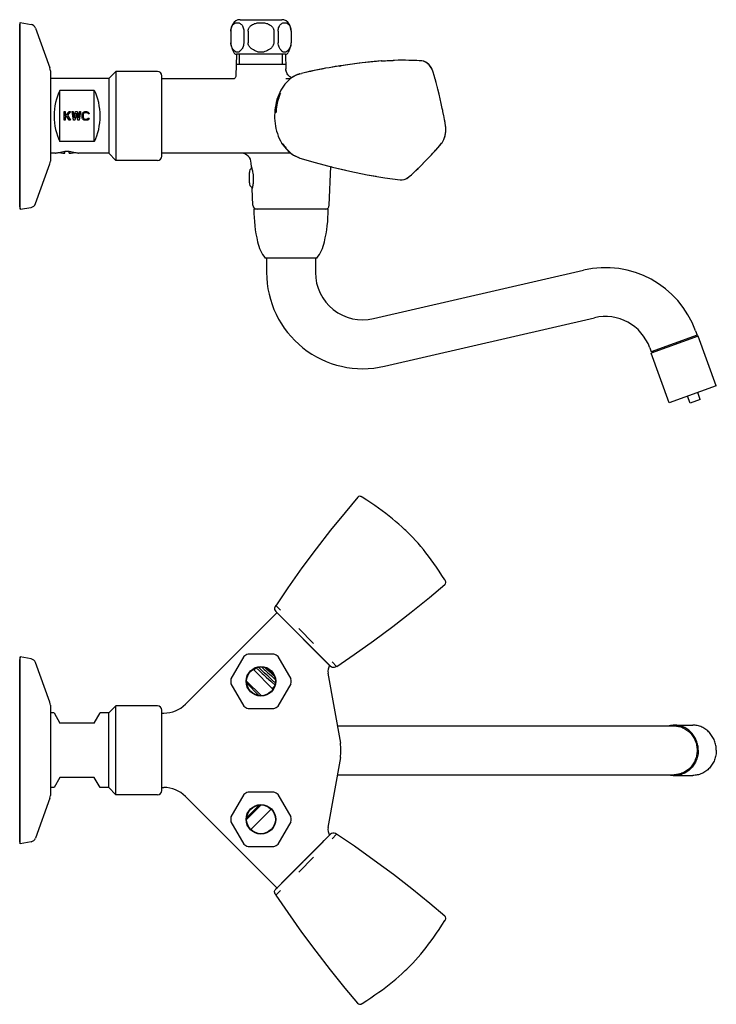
# Model space of a CAD drawing. Header units: millimetres. Extents: x -1 to 494, y 71 to 422.
# Tile 7 of 7: x 252 to 494, y 79 to 422. Entities that reach past the tile are written whole.
import ezdxf

# ---------------------------------------------------------------- set-up
doc = ezdxf.new("R2010")
doc.units = ezdxf.units.MM
doc.header["$LTSCALE"] = 23.1
doc.layers.get('0').update_dxf_attribs({"linetype": 'CONTINUOUS'})
doc.layers.add('ACHSEN', color=7, linetype='CONTINUOUS')
doc.layers.add('FLAECHEN', color=7, linetype='CONTINUOUS')

msp = doc.modelspace()

# ---------------------------------------------------------------- linework, layer by layer
at = {"color": 7, "linetype": 'CONTINUOUS'}
for p, q in [((251.69, 421.06), (255.51, 420.39)), ((257.04, 419.1), (262.08, 405.27)), ((325.11, 418.06), (325.11, 414.06)), ((329.58, 418.06), (329.58, 414.06)), ((331.1, 418.06), (331.1, 414.06)), ((340.05, 418.06), (340.05, 414.06)), ((341.57, 418.06), (341.57, 414.06)), ((346.04, 418.06), (346.04, 414.06)), ((326.95, 406.56), (344.19, 406.56)), ((363.48, 406.04), (362.52, 405.89)), ((365.84, 406.39), (362.79, 405.93)), ((362.79, 405.93), (363.51, 406.05)), ((363.41, 406.03), (363, 405.96)), ((365.68, 406.37), (363.41, 406.03)), ((363.41, 406.03), (363.51, 406.05)), ((369.77, 406.91), (365.84, 406.39)), ((373.85, 407.37), (369.77, 406.91)), ((377.42, 407.7), (373.85, 407.37)), ((377.51, 407.71), (377.4, 407.7)), ((377.4, 407.7), (377.41, 407.7)), ((377.49, 407.71), (377.97, 407.73)), ((391.57, 407.71), (390.67, 407.76)), ((391.57, 407.71), (391.57, 407.71)), ((262.24, 404.31), (262.24, 372.81)), ((282.54, 401.56), (262.24, 401.56)), ((299.54, 404.06), (285.04, 404.06)), ((301.04, 374.56), (301.04, 402.56)), ((311.54, 401.51), (301.04, 401.51)), ((348.78, 403.11), (349.09, 403.22)), ((349.09, 403.22), (349.65, 403.37)), ((351.51, 403.79), (349.65, 403.37)), ((395.54, 403.85), (395.54, 403.85)), ((395.9, 402.65), (395.54, 403.85)), ((395.93, 402.57), (395.81, 402.97)), ((396.27, 401.39), (395.9, 402.65)), ((396.6, 400.15), (396.25, 401.47)), ((396.93, 398.84), (396.58, 400.23)), ((397.02, 398.48), (396.91, 398.92)), ((397.19, 397.81), (397.02, 398.48)), ((265.54, 379.69), (265.54, 397.44)), ((277.54, 397.44), (265.54, 397.44)), ((277.54, 379.69), (277.54, 397.44)), ((398.97, 389.97), (398.87, 390.42)), ((398.88, 390.42), (398.88, 390.42)), ((399.24, 388.64), (398.95, 390.05)), ((399.48, 387.37), (399.23, 388.73)), ((399.69, 386.16), (399.48, 387.37)), ((399.89, 384.94), (399.69, 386.16)), ((399.94, 384.53), (399.89, 384.94)), ((399.95, 383.11), (399.94, 384.53)), ((277.54, 379.69), (265.54, 379.69)), ((342.77, 379.14), (342.77, 379.13)), ((396.4, 376.61), (397.12, 377.42)), ((397.12, 377.42), (397.79, 378.2)), ((398.49, 379.04), (398.63, 379.21)), ((264.04, 375.56), (262.24, 375.56)), ((267.29, 375.63), (267.29, 376.17)), ((268.79, 375.63), (268.79, 376.17)), ((311.54, 375.61), (301.04, 375.61)), ((393.04, 373.05), (394.04, 374.08)), ((394.01, 374.05), (395.03, 375.13)), ((394.98, 375.07), (395.41, 375.54)), ((396, 376.17), (396.4, 376.61)), ((257.04, 358.02), (262.08, 371.86)), ((299.54, 373.06), (285.04, 373.06)), ((359.38, 357.51), (359.85, 370.9)), ((359.85, 370.9), (360.44, 370.74)), ((360.44, 370.74), (365.18, 369.63)), ((389.49, 369.51), (390.28, 370.27)), ((390.28, 370.27), (390.55, 370.54)), ((392, 371.99), (393.04, 373.05)), ((392.98, 372.99), (393.01, 373.02)), ((386.31, 366.78), (387.09, 367.33)), ((332.71, 357.51), (332.5, 363.31)), ((251.69, 356.06), (255.51, 356.73)), ((337.54, 339.06), (337.54, 334.06)), ((354.54, 339.06), (354.54, 334.06)), ((374.76, 317.98), (447.93, 334.88)), ((378.58, 301.42), (451.76, 318.31)), ((487.16, 311.64), (486.99, 312.11)), ((472.13, 306.17), (471.96, 306.64)), ((488.58, 289.85), (487.7, 292.26)), ((485.05, 288.57), (484.17, 290.98)), ((488.58, 289.85), (485.05, 288.57)), ((385.62, 244.63), (385.62, 244.63)), ((388.46, 241.79), (388.46, 241.79)), ((399.65, 227.02), (399.65, 227.02)), ((399.74, 226.89), (399.65, 227.02)), ((340.77, 218.1), (340.72, 218.09)), ((340.72, 218.09), (340.72, 218.09)), ((340.77, 218.1), (342.36, 216.51)), ((359.84, 196.91), (340.77, 215.99)), ((343.75, 213), (342.98, 213.78)), ((356.44, 200.33), (343.75, 213)), ((353.92, 204.95), (348.78, 210.09)), ((329.58, 200.37), (325.11, 192.62)), ((340.05, 201.24), (331.1, 201.24)), ((346.04, 192.62), (341.57, 200.37)), ((359.27, 197.49), (356.44, 200.33)), ((332.82, 195.91), (339.75, 188.99)), ((333.86, 196.44), (334.05, 196.27)), ((334.05, 196.27), (334.25, 196.1)), ((334.25, 196.1), (334.45, 195.91)), ((334.45, 195.91), (334.68, 195.71)), ((334.9, 196.39), (334.61, 196.65)), ((334.68, 195.71), (334.92, 195.49)), ((335.3, 196.02), (334.9, 196.39)), ((334.92, 195.49), (335.26, 195.18)), ((335.85, 195.52), (335.3, 196.02)), ((335.77, 196.74), (336.05, 196.49)), ((336.7, 194.74), (335.85, 195.52)), ((336.05, 196.49), (336.36, 196.2)), ((336.36, 196.2), (336.69, 195.9)), ((336.69, 195.9), (337.14, 195.49)), ((337.56, 195.99), (336.93, 196.56)), ((337.14, 195.49), (337.71, 194.96)), ((338.41, 195.2), (337.56, 195.99)), ((359.81, 196.95), (359.27, 197.49)), ((359.46, 197.29), (359.69, 197.06)), ((359.69, 197.06), (359.81, 196.95)), ((360.34, 198.53), (361.93, 196.94)), ((335.26, 195.18), (335.64, 194.83)), ((335.64, 194.83), (336.04, 194.46)), ((336.04, 194.46), (336.59, 193.96)), ((337.42, 194.08), (336.7, 194.74)), ((337.44, 193.17), (338.29, 192.39)), ((338.29, 192.39), (338.97, 191.77)), ((339.2, 194.47), (338.41, 195.2)), ((338.54, 194.2), (339.19, 193.6)), ((339.12, 192.5), (338.61, 192.98)), ((339.51, 192.15), (339.12, 192.5)), ((339.19, 193.6), (340.06, 192.8)), ((339.83, 193.89), (339.2, 194.47)), ((339.86, 191.83), (339.51, 192.15)), ((340.26, 193.49), (339.83, 193.89)), ((340.06, 192.8), (340.54, 192.35)), ((325.11, 190.87), (329.58, 183.12)), ((330.57, 191.8), (335.63, 186.74)), ((338.97, 191.77), (339.38, 191.38)), ((339.38, 191.38), (340.44, 190.55)), ((340.11, 191.6), (339.86, 191.83)), ((340.35, 191.38), (340.11, 191.6)), ((340.55, 191.2), (340.35, 191.38)), ((341.57, 183.12), (346.04, 190.87)), ((262.24, 183.46), (262.24, 151.97)), ((301.04, 153.71), (301.04, 181.71)), ((331.1, 182.24), (340.05, 182.24)), ((263.52, 180.71), (265.54, 177.21)), ((277.54, 177.21), (279.57, 180.71)), ((277.54, 177.21), (265.54, 177.21)), ((362.17, 176.21), (479.47, 176.21)), ((265.54, 158.21), (263.52, 154.71)), ((277.54, 158.21), (265.54, 158.21)), ((279.57, 154.71), (277.54, 158.21)), ((362.17, 159.21), (479.47, 159.21)), ((329.58, 152.31), (325.11, 144.56)), ((340.05, 153.18), (331.1, 153.18)), ((346.04, 144.56), (341.57, 152.31)), ((330.57, 143.6), (335.65, 148.69)), ((325.11, 142.81), (329.58, 135.06)), ((341.57, 135.06), (346.04, 142.81)), ((340.75, 119.42), (359.82, 138.49)), ((361.93, 138.49), (360.34, 136.9)), ((361.92, 138.53), (361.92, 138.53)), ((361.93, 138.49), (361.92, 138.53)), ((331.1, 134.18), (340.05, 134.18)), ((344.16, 122.82), (356.84, 135.5)), ((356.84, 135.5), (357.61, 136.28)), ((348.78, 125.33), (353.92, 130.48)), ((340.78, 119.45), (341.32, 119.99)), ((341.32, 119.99), (344.16, 122.82)), ((342.36, 118.91), (340.77, 117.32)), ((340.89, 119.57), (340.78, 119.45)), ((341.13, 119.81), (340.89, 119.57)), ((388.46, 93.63), (388.46, 93.64)), ((385.62, 90.79), (385.62, 90.79)), ((370.72, 79.52), (370.85, 79.6)), ((370.85, 79.6), (370.85, 79.6))]:
    msp.add_line(p, q, dxfattribs=at)
at = {"color": 2, "linetype": 'CONTINUOUS'}
for p, q in [((328.1, 406.56), (328.1, 410.06)), ((343.05, 406.56), (343.05, 410.06))]:
    msp.add_line(p, q, dxfattribs=at)
at = {"color": 4, "linetype": 'CONTINUOUS'}
for p, q in [((267.03, 387.06), (267.03, 390.06)), ((267.03, 390.06), (267.41, 390.06)), ((267.41, 390.06), (267.41, 388.59)), ((267.41, 388.59), (268.78, 390.06)), ((267.84, 388.53), (267.41, 388.08)), ((267.41, 388.08), (267.41, 387.06)), ((268.78, 387.06), (267.84, 388.53)), ((269.28, 390.06), (268.16, 388.85)), ((268.16, 388.85), (269.28, 387.06)), ((268.78, 390.06), (269.28, 390.06)), ((270.28, 387.06), (269.78, 390.06)), ((269.78, 390.06), (270.16, 390.06)), ((270.16, 390.06), (270.53, 387.76)), ((270.53, 387.76), (271.03, 390.06)), ((271.28, 389.49), (270.78, 387.06)), ((271.03, 390.06), (271.53, 390.06)), ((271.78, 387.06), (271.28, 389.49)), ((271.53, 390.06), (272.03, 387.76)), ((272.03, 387.76), (272.41, 390.06)), ((272.78, 390.06), (272.28, 387.06)), ((272.41, 390.06), (272.78, 390.06)), ((273.28, 389.04), (273.34, 389.36)), ((273.28, 388.08), (273.28, 389.04)), ((273.34, 387.76), (273.28, 388.08)), ((273.34, 389.36), (273.47, 389.61)), ((273.47, 387.51), (273.34, 387.76)), ((273.47, 389.61), (273.72, 389.87)), ((273.72, 387.25), (273.47, 387.51)), ((273.72, 389.3), (273.66, 389.04)), ((273.66, 389.04), (273.66, 388.08)), ((273.66, 388.08), (273.72, 387.83)), ((273.72, 389.87), (273.97, 390)), ((273.84, 389.49), (273.72, 389.3)), ((273.72, 387.83), (273.84, 387.64)), ((274.03, 389.61), (273.84, 389.49)), ((273.84, 387.64), (274.03, 387.51)), ((273.97, 390), (274.28, 390.06)), ((274.28, 389.68), (274.03, 389.61)), ((274.03, 387.51), (274.28, 387.44)), ((274.28, 390.06), (274.84, 390.06)), ((274.84, 389.68), (274.28, 389.68)), ((274.28, 387.44), (274.84, 387.44)), ((274.84, 390.06), (275.16, 390)), ((275.09, 389.61), (274.84, 389.68)), ((274.84, 387.44), (275.09, 387.51)), ((275.28, 389.49), (275.09, 389.61)), ((275.09, 387.51), (275.28, 387.64)), ((275.16, 390), (275.41, 389.87)), ((275.34, 389.3), (275.28, 389.49)), ((275.28, 387.64), (275.34, 387.83)), ((275.72, 389.3), (275.34, 389.3)), ((275.34, 387.83), (275.72, 387.83)), ((275.41, 389.87), (275.66, 389.61)), ((275.66, 387.51), (275.41, 387.25)), ((275.66, 389.61), (275.72, 389.3)), ((275.72, 387.83), (275.66, 387.51)), ((267.41, 387.06), (267.03, 387.06)), ((269.28, 387.06), (268.78, 387.06)), ((270.78, 387.06), (270.28, 387.06)), ((272.28, 387.06), (271.78, 387.06)), ((273.97, 387.13), (273.72, 387.25)), ((274.28, 387.06), (273.97, 387.13)), ((274.84, 387.06), (274.28, 387.06)), ((275.16, 387.13), (274.84, 387.06)), ((275.41, 387.25), (275.16, 387.13))]:
    msp.add_line(p, q, dxfattribs=at)
at = {"color": 7, "linetype": 'CONTINUOUS'}
for points in [[(387.66, 407.89), (387.11, 407.9), (385.86, 407.92), (384.62, 407.93), (383.37, 407.92), (382.13, 407.9), (381.64, 407.89)], [(358.16, 405.14), (357.02, 404.93), (355.87, 404.7), (354.7, 404.47), (353.53, 404.23), (352.34, 403.97), (351.21, 403.72)], [(363, 405.96), (361.84, 405.78), (360.63, 405.58), (359.38, 405.36), (358.1, 405.13), (356.8, 404.89), (355.49, 404.63), (354.16, 404.36), (352.81, 404.07), (351.51, 403.79)], [(362.52, 405.89), (361.47, 405.72), (360.39, 405.54), (359.29, 405.35)], [(377.41, 407.7), (375.76, 407.56), (373.33, 407.32), (370.85, 407.04), (368.3, 406.73), (365.68, 406.37)], [(390.67, 407.76), (389.81, 407.81), (388.9, 407.85), (387.93, 407.88), (387.66, 407.89)], [(395.46, 404.1), (394.93, 405.25), (394.15, 406.31), (393.21, 407.12), (392.27, 407.58), (391.57, 407.71)], [(393.15, 407.19), (392.15, 407.62), (391.58, 407.71)], [(395.54, 403.85), (395.45, 404.13), (394.89, 405.33), (394.1, 406.4), (393.15, 407.19)], [(398.88, 390.42), (398.71, 391.17), (398.34, 392.85), (397.96, 394.52), (397.58, 396.19), (397.18, 397.84)], [(399.89, 384.94), (399.86, 385.09), (399.68, 386.25), (399.47, 387.46)], [(398.49, 379.04), (398.64, 379.23), (399.27, 380.33), (399.73, 381.75), (399.95, 383.28), (399.92, 384.69), (399.89, 384.94)], [(398.63, 379.21), (399.27, 380.31), (399.73, 381.65), (399.95, 383.11)], [(342.78, 379.13), (343.72, 377.75), (345.28, 376.06), (346.92, 374.85), (348.6, 374.07)], [(395.41, 375.54), (395.68, 375.82), (396.45, 376.66), (397.17, 377.47), (397.84, 378.25), (398.5, 379.04)], [(397.79, 378.2), (398.41, 378.94), (398.5, 379.04)], [(349.13, 373.89), (354.45, 372.34), (360.48, 370.73), (366.5, 369.32)], [(387.09, 367.33), (387.2, 367.42), (387.95, 368.09), (388.73, 368.79), (389.52, 369.54), (390.33, 370.32)], [(390.55, 370.54), (391.01, 371), (392.03, 372.02)], [(366.49, 369.32), (372.58, 368.09), (375.64, 367.57)], [(372.56, 368.09), (378.7, 367.05), (384.05, 366.31)], [(384.03, 366.32), (384.59, 366.29), (385.48, 366.43), (386.34, 366.79), (387.09, 367.33)], [(384.92, 366.34), (385.44, 366.42), (385.46, 366.43)], [(369.27, 255.79), (364.85, 250.55), (359.82, 244.33), (354.82, 237.87), (349.86, 231.18), (344.94, 224.26), (340.7, 218.06)], [(370.24, 256.12), (369.93, 256.13), (369.56, 256.02), (369.27, 255.79)], [(370.71, 255.91), (370.58, 255.99), (370.44, 256.05), (370.24, 256.12)], [(385.62, 244.63), (384.64, 245.53), (383.59, 246.46), (382.48, 247.42), (381.38, 248.33), (380.24, 249.24), (379.06, 250.15), (377.83, 251.07), (376.56, 251.99), (375.25, 252.91), (373.88, 253.84), (372.45, 254.79), (370.85, 255.82)], [(388.47, 241.78), (388.24, 242.02), (387.75, 242.54), (387.19, 243.1), (386.58, 243.71), (386.01, 244.26), (385.62, 244.63)], [(399.65, 227.02), (398.62, 228.61), (397.67, 230.06), (396.73, 231.43), (395.8, 232.76), (394.88, 234.03), (393.96, 235.26), (393.05, 236.44), (392.14, 237.57), (391.24, 238.66), (390.28, 239.77), (389.36, 240.81), (388.46, 241.79)], [(399.62, 225.42), (399.86, 225.72), (399.97, 226.09), (399.95, 226.4), (399.89, 226.6), (399.83, 226.73), (399.74, 226.88)], [(361.96, 196.91), (368.04, 201.07), (374.81, 205.88), (381.45, 210.8), (387.94, 215.82), (394.3, 220.94), (399.62, 225.42)], [(340.71, 218.07), (340.5, 217.72), (340.34, 217.24), (340.34, 216.76), (340.49, 216.35), (340.75, 216.01)], [(336.59, 193.96), (336.94, 193.63), (337.44, 193.17)], [(338.61, 192.98), (337.91, 193.62), (337.42, 194.08)], [(337.71, 194.96), (338.02, 194.68), (338.54, 194.2)], [(361.9, 138.55), (361.55, 138.76), (361.07, 138.92), (360.59, 138.91), (360.18, 138.77), (359.84, 138.51)], [(399.62, 109.99), (394.38, 114.41), (388.16, 119.44), (381.7, 124.44), (375.01, 129.4), (368.1, 134.31), (361.9, 138.55)], [(340.75, 117.3), (344.91, 111.21), (349.71, 104.45), (354.63, 97.81), (359.65, 91.31), (364.77, 84.96), (369.25, 79.63)], [(399.95, 109.01), (399.96, 109.33), (399.85, 109.69), (399.62, 109.99)], [(388.46, 93.64), (389.36, 94.62), (390.29, 95.66), (391.25, 96.78), (392.16, 97.88), (393.07, 99.01), (393.98, 100.2), (394.9, 101.43), (395.82, 102.7), (396.74, 104.01), (397.67, 105.38), (398.62, 106.81), (399.65, 108.41)], [(399.74, 108.55), (399.82, 108.68), (399.88, 108.82), (399.95, 109.01)], [(385.61, 90.79), (385.85, 91.01), (386.37, 91.51), (386.93, 92.07), (387.54, 92.68), (388.09, 93.25), (388.46, 93.64)], [(370.85, 79.61), (372.45, 80.64), (373.89, 81.59), (375.27, 82.53), (376.59, 83.46), (377.86, 84.38), (379.09, 85.3), (380.27, 86.21), (381.4, 87.11), (382.49, 88.02), (383.6, 88.97), (384.64, 89.9), (385.62, 90.79)], [(369.25, 79.63), (369.55, 79.4), (369.92, 79.29), (370.23, 79.31), (370.43, 79.37), (370.57, 79.43), (370.71, 79.51)]]:
    msp.add_lwpolyline(points, dxfattribs=at)
for centre in [(335.57, 191.74), (335.57, 143.68)]:
    msp.add_circle(centre, 5.01, dxfattribs=at)
for centre, radius, start, end in [((255.16, 418.42), 2, 20, 80), ((259.44, 404.31), 2.8, 0, 20), ((299.54, 402.56), 1.5, 0, 90), ((352.16, 393.45), 10.25, 122.9377, 125.0968), ((352.07, 393.58), 10.09, 121.0486, 122.936), ((352.01, 393.68), 9.97, 118.4123, 121.0486), ((351.98, 393.72), 9.92, 113.963, 118.4084), ((352.03, 393.61), 10.05, 107.2545, 113.9494), ((355.64, 386.28), 14.43, 210.6304, 214.9229), ((266.96, 379.14), 3.52, 264.0821, 265.038), ((266.96, 379.11), 3.49, 264.0702, 275.4639), ((269.13, 379.11), 3.49, 264.5361, 275.9298), ((269.12, 379.14), 3.52, 274.962, 275.9179), ((299.54, 374.56), 1.5, 270, 360), ((351.46, 381.77), 8.2, 250.1083, 251.1941), ((351.44, 381.7), 8.12, 251.1926, 253.4846), ((259.44, 372.81), 2.8, 340, 360), ((332.64, 364.06), 0.5, 233.1301, 260.7539), ((255.16, 358.7), 2, 280, 340), ((334.21, 357.56), 1.5, 182, 270), ((357.88, 357.56), 1.5, 270, 358), ((371.04, 334.06), 33.5, 180, 283), ((371.04, 334.06), 16.5, 180, 283), ((455.47, 302.24), 33.5, 20, 103), ((455.47, 302.24), 16.5, 20, 103), ((368.15, 251.63), 4.99, 57.2109, 58.9546), ((255.16, 197.57), 2, 20, 80), ((335.57, 191.74), 10.5, 115.2088, 124.7912), ((335.57, 191.74), 10.5, 55.2088, 64.7912), ((362.47, 195.23), 3.6, 145.7338, 190.0004), ((335.57, 191.74), 10.5, 175.2088, 184.7912), ((335.57, 191.74), 10.5, 355.2088, 4.7912), ((259.44, 183.46), 2.8, 0, 20), ((299.54, 181.71), 1.5, 0, 90), ((335.57, 191.74), 10.5, 235.2088, 244.7912), ((335.57, 191.74), 10.5, 295.2088, 304.7912), ((259.44, 151.97), 2.8, 340, 360), ((299.54, 153.71), 1.5, 270, 360), ((335.57, 143.68), 10.5, 115.2088, 124.7912), ((335.57, 143.68), 10.5, 55.2088, 64.7912), ((335.57, 143.68), 10.5, 175.2088, 184.7912), ((335.57, 143.68), 10.5, 355.2088, 4.7912), ((362.47, 140.19), 3.6, 169.9995, 214.215), ((255.16, 137.86), 2, 280, 340), ((335.57, 143.68), 10.5, 235.2088, 244.7912), ((335.57, 143.68), 10.5, 295.2088, 304.7912), ((395.46, 111.11), 4.99, 327.2109, 328.9546)]:
    msp.add_arc(centre, radius, start, end, dxfattribs=at)
for centre, start_param, end_param in [((271.03, 388.56), 0.819448, 2.322145), ((272.06, 388.56), -2.322145, -0.819448)]:
    msp.add_ellipse(centre, major_axis=(0, 13), ratio=0.57735, start_param=start_param, end_param=end_param, dxfattribs=at)
for points, knots in [([(325.11, 418.06), (325.11, 418.34), (325.16, 418.86), (325.37, 419.57), (325.68, 420.14), (325.95, 420.44), (326.08, 420.56)], [0, 0, 0, 0, 0.298247, 0.568441, 0.800822, 1, 1, 1, 1]), ([(326.08, 420.56), (326.18, 420.64), (326.37, 420.79), (326.7, 420.93), (327.02, 421.01), (327.35, 421.03), (327.67, 421.01), (328, 420.93), (328.32, 420.79), (328.52, 420.64), (328.61, 420.56)], [0, 0, 0, 0, 0.136156, 0.261888, 0.38212, 0.499999, 0.617878, 0.738111, 0.863843, 1, 1, 1, 1]), ([(328.61, 420.56), (328.75, 420.44), (329.01, 420.14), (329.32, 419.57), (329.53, 418.86), (329.58, 418.34), (329.58, 418.06)], [0, 0, 0, 0, 0.199178, 0.431559, 0.701753, 1, 1, 1, 1]), ([(331.1, 418.06), (331.1, 418.2), (331.13, 418.48), (331.25, 418.88), (331.44, 419.26), (331.69, 419.6), (331.98, 419.9), (332.42, 420.24), (332.79, 420.45), (333.05, 420.56)], [0, 0, 0, 0, 0.125008, 0.250014, 0.375035, 0.500064, 0.625104, 0.750156, 1, 1, 1, 1]), ([(333.05, 420.56), (333.24, 420.65), (333.65, 420.79), (334.29, 420.93), (334.93, 421.01), (335.57, 421.03), (336.22, 421.01), (336.86, 420.93), (337.5, 420.79), (337.9, 420.65), (338.1, 420.56)], [0, 0, 0, 0, 0.124998, 0.249997, 0.374998, 0.499999, 0.625001, 0.750002, 0.875002, 1, 1, 1, 1]), ([(338.1, 420.56), (338.36, 420.45), (338.72, 420.24), (339.16, 419.9), (339.46, 419.6), (339.71, 419.26), (339.9, 418.88), (340.02, 418.48), (340.05, 418.2), (340.05, 418.06)], [0, 0, 0, 0, 0.249844, 0.374896, 0.499937, 0.624965, 0.749986, 0.874992, 1, 1, 1, 1]), ([(341.57, 418.06), (341.57, 418.34), (341.62, 418.86), (341.83, 419.57), (342.14, 420.14), (342.4, 420.44), (342.54, 420.56)], [0, 0, 0, 0, 0.298247, 0.568441, 0.800822, 1, 1, 1, 1]), ([(342.54, 420.56), (342.63, 420.64), (342.83, 420.79), (343.15, 420.93), (343.47, 421.01), (343.8, 421.03), (344.13, 421.01), (344.45, 420.93), (344.77, 420.79), (344.97, 420.64), (345.06, 420.56)], [0, 0, 0, 0, 0.136157, 0.261888, 0.382121, 0.5, 0.617879, 0.738111, 0.863843, 1, 1, 1, 1]), ([(345.06, 420.56), (345.2, 420.44), (345.46, 420.14), (345.77, 419.57), (345.99, 418.86), (346.04, 418.34), (346.04, 418.06)], [0, 0, 0, 0, 0.199178, 0.431559, 0.701753, 1, 1, 1, 1]), ([(325.64, 412.09), (325.56, 412.22), (325.37, 412.58), (325.16, 413.24), (325.11, 413.78), (325.11, 414.06)], [0, 0, 0, 0, 0.217373, 0.588306, 1, 1, 1, 1]), ([(329.06, 412.09), (328.94, 411.91), (328.75, 411.64), (328.48, 411.31), (328.27, 411.11), (328.05, 410.93), (327.82, 410.8), (327.59, 410.72), (327.35, 410.69), (327.11, 410.72), (326.87, 410.8), (326.65, 410.93), (326.43, 411.11), (326.22, 411.31), (325.94, 411.64), (325.76, 411.91), (325.64, 412.09)], [0, 0, 0, 0, 0.145243, 0.213316, 0.277767, 0.338329, 0.395028, 0.448469, 0.5, 0.551531, 0.604972, 0.66167, 0.722233, 0.786683, 0.854757, 1, 1, 1, 1]), ([(329.58, 414.06), (329.58, 413.87), (329.54, 413.19), (329.32, 412.51), (329.06, 412.09)], [0, 0, 0, 0, 0.278835, 1, 1, 1, 1]), ([(332.15, 412.09), (332, 412.21), (331.72, 412.48), (331.38, 412.95), (331.15, 413.48), (331.1, 413.87), (331.1, 414.06)], [0, 0, 0, 0, 0.25018, 0.500237, 0.750164, 1, 1, 1, 1]), ([(338.99, 412.09), (338.75, 411.9), (338.24, 411.53), (337.41, 411.08), (336.66, 410.83), (336.04, 410.72), (335.57, 410.69), (335.1, 410.72), (334.48, 410.83), (333.74, 411.08), (332.91, 411.53), (332.4, 411.9), (332.15, 412.09)], [0, 0, 0, 0, 0.125014, 0.250001, 0.374933, 0.437466, 0.5, 0.562534, 0.625066, 0.749998, 0.874986, 1, 1, 1, 1]), ([(340.05, 414.06), (340.05, 413.87), (339.99, 413.48), (339.77, 412.95), (339.43, 412.48), (339.14, 412.21), (338.99, 412.09)], [0, 0, 0, 0, 0.249838, 0.499767, 0.749821, 1, 1, 1, 1]), ([(342.09, 412.09), (342.01, 412.22), (341.82, 412.58), (341.62, 413.24), (341.57, 413.78), (341.57, 414.06)], [0, 0, 0, 0, 0.217373, 0.588306, 1, 1, 1, 1]), ([(345.51, 412.09), (345.39, 411.91), (345.21, 411.64), (344.93, 411.31), (344.72, 411.11), (344.5, 410.93), (344.28, 410.8), (344.04, 410.72), (343.8, 410.69), (343.56, 410.72), (343.33, 410.8), (343.1, 410.93), (342.88, 411.11), (342.67, 411.31), (342.4, 411.64), (342.21, 411.91), (342.09, 412.09)], [0, 0, 0, 0, 0.145243, 0.213316, 0.277767, 0.338329, 0.395028, 0.448469, 0.5, 0.551531, 0.604972, 0.66167, 0.722233, 0.786683, 0.854757, 1, 1, 1, 1]), ([(346.04, 414.06), (346.04, 413.87), (345.99, 413.19), (345.77, 412.51), (345.51, 412.09)], [0, 0, 0, 0, 0.278835, 1, 1, 1, 1]), ([(377.97, 407.73), (378.28, 407.75), (379.49, 407.81), (380.71, 407.86), (381.62, 407.89)], [0, 0, 0, 0, 0.255469, 1, 1, 1, 1]), ([(349.09, 403.21), (348.08, 402.9), (346.13, 401.94), (343.76, 399.64), (341.97, 396.73), (340.78, 393.34), (340.24, 389.67), (340.41, 384.78), (341.55, 381.19), (342.77, 379.14)], [0, 0, 0, 0, 0.11385, 0.228064, 0.349237, 0.477438, 0.610328, 0.74428, 1, 1, 1, 1]), ([(342.36, 396.52), (342.13, 395.99), (341.28, 393.77), (340.86, 391.4), (340.77, 389.6)], [0, 0, 0, 0, 0.242649, 1, 1, 1, 1]), ([(343.81, 378.02), (344.06, 377.66), (345.06, 376.36), (346.33, 375.25), (347.38, 374.65)], [0, 0, 0, 0, 0.264319, 1, 1, 1, 1]), ([(348.67, 374.06), (348.56, 374.1), (348.12, 374.27), (347.69, 374.48), (347.38, 374.65)], [0, 0, 0, 0, 0.247009, 1, 1, 1, 1]), ([(361.96, 196.91), (361.78, 196.8), (361.43, 196.6), (360.86, 196.46), (360.29, 196.55), (359.98, 196.78), (359.84, 196.91)], [0, 0, 0, 0, 0.277571, 0.519873, 0.747439, 1, 1, 1, 1]), ([(340.75, 117.3), (340.63, 117.48), (340.43, 117.83), (340.29, 118.4), (340.38, 118.97), (340.61, 119.28), (340.75, 119.42)], [0, 0, 0, 0, 0.277571, 0.519873, 0.747439, 1, 1, 1, 1])]:
    msp.add_open_spline(points, degree=3, knots=knots, dxfattribs=at)
at = {"layer": 'ACHSEN', "color": 7, "linetype": 'CONTINUOUS'}
for p, q in [((328.34, 422.06), (342.81, 422.06)), ((251.54, 420.21), (251.69, 421.06)), ((251.54, 356.91), (251.54, 420.21)), ((251.69, 356.06), (251.69, 421.06)), ((325.07, 418.06), (325.07, 414.06)), ((346.07, 418.06), (346.07, 414.06)), ((325.48, 412.09), (326.09, 410.67)), ((345.67, 412.09), (345.06, 410.67)), ((344.14, 410.06), (327.01, 410.06)), ((285.04, 404.06), (282.54, 401.56)), ((282.54, 401.56), (282.54, 375.56)), ((285.04, 404.06), (285.04, 373.06)), ((264.04, 375.56), (264.12, 375.59)), ((264.04, 375.56), (264.12, 375.59)), ((271.97, 375.59), (272.04, 375.56)), ((282.54, 375.56), (272.04, 375.56)), ((285.04, 373.06), (282.54, 375.56)), ((332.24, 370.81), (332.2, 372.14)), ((332.24, 370.81), (332.26, 370.77)), ((332.24, 370.81), (332.25, 370.77)), ((331.54, 365.26), (331.54, 368.86)), ((332.9, 367.08), (332.9, 367.06)), ((332.53, 363.43), (332.5, 363.31)), ((251.54, 356.91), (251.69, 356.06)), ((358.99, 356.06), (333.09, 356.06)), ((355.04, 339.06), (337.04, 339.06)), ((487.46, 312.29), (471.49, 306.47)), ((486.95, 313.69), (487.46, 312.29)), ((487.87, 311.9), (471.42, 305.92)), ((494.16, 294.61), (487.87, 311.9)), ((470.97, 307.88), (471.49, 306.47)), ((477.71, 288.63), (471.42, 305.92)), ((494.16, 294.61), (477.71, 288.63)), ((251.69, 200.21), (251.54, 199.36)), ((251.54, 136.06), (251.54, 199.36)), ((251.69, 135.21), (251.69, 200.21)), ((255.51, 199.54), (251.69, 200.21)), ((262.08, 184.42), (257.04, 198.26)), ((333.89, 196.42), (333.1, 195.63)), ((334.88, 186.78), (330.61, 191.05)), ((340.3, 190.1), (339.46, 189.27)), ((285.04, 183.21), (282.54, 180.71)), ((285.04, 152.21), (285.04, 183.21)), ((299.54, 183.21), (285.04, 183.21)), ((263.52, 180.71), (262.24, 180.71)), ((282.54, 180.71), (279.57, 180.71)), ((282.54, 154.71), (282.54, 180.71)), ((479.64, 176.46), (485.94, 176.46)), ((479.64, 158.96), (485.94, 158.96)), ((263.52, 154.71), (262.24, 154.71)), ((282.54, 154.71), (279.57, 154.71)), ((285.04, 152.21), (282.54, 154.71)), ((262.08, 151.01), (257.04, 137.17)), ((299.54, 152.21), (285.04, 152.21)), ((330.61, 144.35), (334.91, 148.65)), ((339.13, 147.21), (332.04, 140.13)), ((251.69, 135.21), (251.54, 136.06)), ((255.51, 135.89), (251.69, 135.21))]:
    msp.add_line(p, q, dxfattribs=at)
msp.add_lwpolyline([(332.53, 363.43), (332.51, 363.35), (332.5, 363.31)], dxfattribs=at)
for centre, radius in [((335.57, 191.74), 5.15), ((335.57, 191.74), 5.1), ((335.57, 143.68), 5.15), ((335.57, 143.68), 5.1)]:
    msp.add_circle(centre, radius, dxfattribs=at)
for centre, radius, start, end in [((328.34, 419.06), 3, 90, 150), ((342.81, 419.06), 3, 30, 90), ((330.07, 418.06), 5, 150, 180), ((341.07, 418.06), 5, 0, 30), ((330.07, 414.06), 5, 180, 203.165), ((341.07, 414.06), 5, 336.835, 360), ((327.01, 411.06), 1, 203.165, 270), ((344.14, 411.06), 1, 270, 336.835), ((268.04, 389.56), 14, 258.1467, 264.0824), ((268.04, 363.78), 12.41, 86.5357, 93.4659), ((268.04, 389.56), 14, 275.9176, 281.852), ((333.54, 368.86), 2, 126.8699, 180), ((315.21, 365.6), 17.81, 15.855, 16.8951), ((333.54, 365.26), 2, 180, 233.1301), ((316.44, 367.19), 16.52, 346.8457, 347.3194), ((318.16, 366.8), 14.77, 347.3253, 347.4989), ((318.32, 366.76), 14.59, 347.4991, 347.6775), ((383.09, 356.06), 50, 180, 193.137), ((308.99, 356.06), 50, 346.863, 360), ((349.01, 348.11), 15, 193.137, 217.086), ((343.08, 348.11), 15, 322.914, 346.863), ((479.65, 168.71), 7.75, 90.01, 104.4442), ((479.65, 166.71), 7.75, 255.5558, 269.99)]:
    msp.add_arc(centre, radius, start, end, dxfattribs=at)
for points, knots in [([(264.12, 375.59), (264.49, 375.7), (265.53, 375.97), (266.6, 376.13), (267.29, 376.17)], [0, 0, 0, 0, 0.353841, 1, 1, 1, 1]), ([(268.79, 376.17), (269.49, 376.13), (270.56, 375.97), (271.6, 375.7), (271.97, 375.59)], [0, 0, 0, 0, 0.646259, 1, 1, 1, 1]), ([(332.35, 370.46), (332.47, 370.01), (332.74, 368.9), (332.87, 367.75), (332.9, 367.08)], [0, 0, 0, 0, 0.410169, 1, 1, 1, 1]), ([(332.9, 367.06), (332.92, 366.38), (332.87, 365.23), (332.68, 364.1), (332.58, 363.65)], [0, 0, 0, 0, 0.592696, 1, 1, 1, 1]), ([(479.47, 176.21), (480, 176.21), (481.05, 176.1), (482.56, 175.61), (483.95, 174.82), (485.16, 173.75), (486.16, 172.46), (486.9, 170.98), (487.36, 169.38), (487.46, 168.27), (487.46, 167.71)], [0, 0, 0, 0, 0.121161, 0.242919, 0.365773, 0.490042, 0.615829, 0.742995, 0.871221, 1, 1, 1, 1]), ([(487.87, 167.71), (487.87, 168.28), (487.79, 169.14), (487.53, 170.26), (487.16, 171.33), (486.53, 172.6), (485.67, 173.71), (484.87, 174.49), (484.22, 175), (483.53, 175.44), (482.56, 175.93), (481.26, 176.35), (480.18, 176.46), (479.64, 176.46)], [0, 0, 0, 0, 0.128728, 0.192978, 0.257025, 0.384137, 0.509866, 0.572238, 0.634233, 0.695873, 0.75719, 0.878893, 1, 1, 1, 1]), ([(494.16, 167.71), (494.16, 168.28), (494.08, 169.14), (493.82, 170.26), (493.46, 171.33), (492.82, 172.6), (491.96, 173.71), (491.16, 174.49), (490.51, 175), (489.82, 175.44), (488.85, 175.93), (487.56, 176.35), (486.47, 176.46), (485.94, 176.46)], [0, 0, 0, 0, 0.128728, 0.192978, 0.257025, 0.384137, 0.509866, 0.572238, 0.634233, 0.695873, 0.75719, 0.878893, 1, 1, 1, 1]), ([(487.46, 167.71), (487.46, 167.16), (487.36, 166.05), (486.9, 164.45), (486.16, 162.97), (485.16, 161.67), (483.95, 160.61), (482.56, 159.81), (481.05, 159.32), (480, 159.21), (479.47, 159.21)], [0, 0, 0, 0, 0.128779, 0.257005, 0.384171, 0.509958, 0.634227, 0.757081, 0.878839, 1, 1, 1, 1]), ([(487.87, 167.71), (487.87, 167.14), (487.79, 166.28), (487.53, 165.17), (487.16, 164.09), (486.53, 162.83), (485.67, 161.71), (484.87, 160.94), (484.22, 160.43), (483.53, 159.98), (482.56, 159.5), (481.26, 159.08), (480.18, 158.96), (479.64, 158.96)], [0, 0, 0, 0, 0.128728, 0.192978, 0.257025, 0.384137, 0.509866, 0.572238, 0.634233, 0.695873, 0.75719, 0.878893, 1, 1, 1, 1]), ([(494.16, 167.71), (494.16, 167.14), (494.08, 166.28), (493.82, 165.17), (493.46, 164.09), (492.82, 162.83), (491.96, 161.71), (491.16, 160.94), (490.51, 160.43), (489.82, 159.98), (488.85, 159.5), (487.56, 159.08), (486.47, 158.96), (485.94, 158.96)], [0, 0, 0, 0, 0.128728, 0.192978, 0.257025, 0.384137, 0.509866, 0.572238, 0.634233, 0.695873, 0.75719, 0.878893, 1, 1, 1, 1])]:
    msp.add_open_spline(points, degree=3, knots=knots, dxfattribs=at)
at = {"layer": 'FLAECHEN', "color": 7, "linetype": 'CONTINUOUS'}
for p, q in [((327.08, 410.07), (326.81, 402.49)), ((344.07, 410.07), (344.25, 404.91)), ((344.26, 404.76), (344.25, 404.91)), ((326.32, 401.51), (311.54, 401.51)), ((326.73, 402.09), (326.62, 401.86)), ((326.8, 402.33), (326.73, 402.09)), ((326.81, 402.49), (326.8, 402.33)), ((326.81, 402.49), (326.81, 402.48)), ((345.86, 401.51), (344.25, 401.51)), ((345.89, 375.61), (311.54, 375.61)), ((309.29, 183.77), (341.13, 215.62)), ((358.92, 194.61), (363.23, 170.21)), ((301.04, 180.66), (301.79, 180.66)), ((363.23, 165.21), (358.92, 140.82)), ((301.04, 154.76), (301.79, 154.76)), ((341.14, 119.81), (309.29, 151.66))]:
    msp.add_line(p, q, dxfattribs=at)
for points in [[(346.28, 401.8), (346.17, 401.86), (345.94, 401.99), (345.71, 402.14), (345.49, 402.32), (345.28, 402.52), (345.08, 402.75), (344.89, 402.99), (344.72, 403.26), (344.57, 403.55), (344.45, 403.85), (344.36, 404.17), (344.29, 404.51), (344.25, 404.85), (344.25, 404.91)], [(346.29, 401.8), (346.16, 401.87), (345.91, 402.01), (345.66, 402.18), (345.42, 402.39), (345.18, 402.63), (344.95, 402.9), (344.75, 403.21), (344.57, 403.55), (344.43, 403.93), (344.32, 404.33), (344.26, 404.76)], [(326.62, 401.86), (326.49, 401.67), (326.36, 401.54), (326.25, 401.46), (326.2, 401.44)]]:
    msp.add_lwpolyline(points, dxfattribs=at)
for centre, radius, start, end in [((328.6, 372.01), 3.6, 2, 90), ((344.68, 393.83), 18.22, 270.0002, 270.1307), ((301.79, 191.26), 10.6, 269.9999, 315.0001), ((349.04, 167.71), 14.4, 350, 9.9995), ((301.79, 144.16), 10.6, 44.9999, 90.0001)]:
    msp.add_arc(centre, radius, start, end, dxfattribs=at)

doc.saveas('drawing.dxf')
